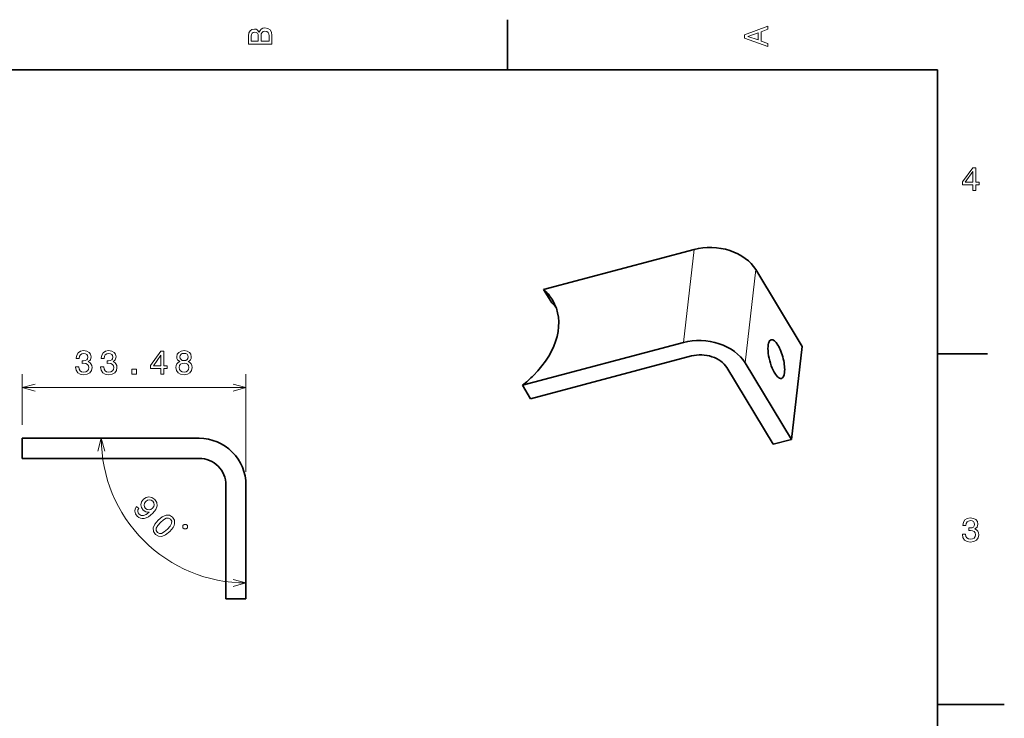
# Model space of a CAD drawing. Extents: x 0 to 297, y 0 to 210.
# Tile 9 of 9: x 150 to 297, y 103 to 208. Entities that reach past the tile are written whole.
import ezdxf

# ---------------------------------------------------------------- set-up
doc = ezdxf.new("R2010")
doc.units = 0

msp = doc.modelspace()

# ---------------------------------------------------------------- linework, layer by layer
at = {"color": 7, "lineweight": 35, "ltscale": 0.1875}
for p, q in [((222.699997, 200), (222.699997, 207.5)), ((287, 157.5), (294.5, 157.5))]:
    msp.add_line(p, q, dxfattribs=at)
at = {"color": 7, "lineweight": 35}
for p, q in [((287, 200), (10, 200)), ((287, 10), (287, 200)), ((250.590363, 173.130463), (228.079315, 167.138138)), ((224.911926, 152.789764), (248.989151, 159.19899)), ((226.137177, 150.763474), (250.214401, 157.172714)), ((150.0746, 144.851639), (176.554077, 144.851639)), ((150.0746, 141.851639), (176.554077, 141.851639))]:
    msp.add_line(p, q, dxfattribs=at)
at = {"color": 7, "lineweight": 13, "ltscale": 0.35058}
msp.add_line((248.989151, 159.19899), (250.590363, 173.130463), dxfattribs=at)
at = {"color": 7, "lineweight": 13, "ltscale": 0.350579}
msp.add_line((258.213013, 156.165329), (259.814209, 170.096786), dxfattribs=at)
at = {"color": 7, "lineweight": 35, "ltscale": 0.335454}
msp.add_line((259.814209, 170.096786), (266.757263, 158.614563), dxfattribs=at)
at = {"color": 7, "lineweight": 35, "ltscale": 0.059198}
for p, q in [((229.30455, 165.111862), (228.079315, 167.138138)), ((226.137177, 150.763474), (224.911926, 152.789764))]:
    msp.add_line(p, q, dxfattribs=at)
at = {"color": 7, "lineweight": 35, "ltscale": 0.35058}
msp.add_line((265.156067, 144.68309), (266.757263, 158.614563), dxfattribs=at)
at = {"color": 7, "lineweight": 35, "ltscale": 0.335455}
for p, q in [((258.213013, 156.165329), (265.156067, 144.68309)), ((255.485168, 155.439194), (262.428223, 143.956955))]:
    msp.add_line(p, q, dxfattribs=at)
at = {"color": 7, "lineweight": 13, "ltscale": 0.189855}
msp.add_line((150.0746, 146.851639), (150.0746, 154.445847), dxfattribs=at)
at = {"color": 7, "lineweight": 13, "ltscale": 0.364855}
msp.add_line((183.554077, 139.851639), (183.554077, 154.445847), dxfattribs=at)
at = {"color": 7, "lineweight": 13}
msp.add_line((150.0746, 152.445847), (183.554077, 152.445847), dxfattribs=at)
at = {"color": 7, "lineweight": 35, "ltscale": 0.075}
for p, q in [((150.0746, 141.851639), (150.0746, 144.851639)), ((180.554077, 120.851639), (183.554077, 120.851639))]:
    msp.add_line(p, q, dxfattribs=at)
at = {"color": 7, "lineweight": 35, "ltscale": 0.070571}
msp.add_line((262.428223, 143.956955), (265.156067, 144.68309), dxfattribs=at)
at = {"color": 7, "lineweight": 35, "ltscale": 0.425}
for p, q in [((180.554077, 137.851639), (180.554077, 120.851639)), ((183.554077, 137.851639), (183.554077, 120.851639))]:
    msp.add_line(p, q, dxfattribs=at)
at = {"color": 7, "lineweight": 35, "ltscale": 0.25}
msp.add_line((287, 105), (297, 105), dxfattribs=at)
at = {"color": 7, "lineweight": 13}
for points in [[(185.542007, 205.630417), (185.249496, 205.983429), (185.052811, 206.074219), (184.81073, 206.104477), (184.432495, 206.03891), (184.160156, 205.842224), (183.993729, 205.524506), (183.933212, 205.080704), (183.933212, 203.835022), (187.433212, 203.835022), (187.433212, 205.151306), (187.36261, 205.620331), (187.155838, 205.968307), (186.828018, 206.185165), (186.384216, 206.260818), (186.08667, 206.215424), (185.839554, 206.094391), (185.65799, 205.897705)], [(261.633209, 203.466858), (261.633209, 203.930847), (260.604401, 204.298996), (260.604401, 205.695969), (261.633209, 206.064133), (261.633209, 206.538193), (258.128174, 205.257217), (258.128174, 204.742798)], [(185.385666, 204.984879), (185.385666, 204.298996), (184.351807, 204.298996), (184.351807, 205.025223), (184.382065, 205.297562), (184.472839, 205.489197), (184.629181, 205.605194), (184.86116, 205.645538), (185.093155, 205.600143), (185.254532, 205.479111), (185.355408, 205.272339)], [(187.014618, 205.095825), (187.014618, 204.298996), (185.809296, 204.298996), (185.809296, 205.050446), (185.844589, 205.368164), (185.9505, 205.595108), (186.132065, 205.731277), (186.394302, 205.776657), (186.671692, 205.731277), (186.863327, 205.605194), (186.979324, 205.393372)], [(260.17572, 204.460388), (258.632477, 205), (260.17572, 205.539627)], [(292.277374, 181.916794), (292.731262, 181.916794), (292.731262, 182.784225), (293.23056, 182.784225), (293.23056, 183.187683), (292.731262, 183.187683), (292.731262, 185.341141), (292.272339, 185.341141), (290.739197, 183.228027), (290.739197, 182.784225), (292.277374, 182.784225)], [(291.162842, 183.187683), (292.277374, 184.756134), (292.277374, 183.187683)], [(158.071396, 155.545273), (158.071396, 155.509979), (158.152084, 155.025818), (158.38913, 154.662704), (158.762314, 154.430725), (159.256561, 154.344986), (159.781052, 154.430725), (160.174423, 154.652618), (160.42659, 155.005646), (160.517365, 155.459534), (160.47702, 155.757095), (160.366058, 155.999161), (160.184509, 156.18576), (159.942444, 156.32193), (160.270248, 156.594269), (160.386246, 157.027985), (160.310593, 157.421356), (160.093735, 157.718903), (159.740707, 157.905502), (159.256561, 157.971069), (158.802673, 157.890381), (158.454681, 157.668472), (158.227737, 157.315445), (158.152084, 156.84642), (158.152084, 156.811127), (158.600937, 156.811127), (158.641281, 157.133896), (158.7724, 157.365875), (158.984222, 157.507095), (159.281769, 157.557526), (159.544022, 157.517181), (159.735657, 157.41127), (159.851654, 157.239792), (159.897049, 157.007813), (159.851654, 156.760696), (159.730621, 156.594269), (159.518799, 156.493408), (159.231339, 156.463135), (159.034653, 156.468185), (159.034653, 156.069763), (159.281769, 156.079849), (159.599503, 156.03447), (159.836533, 155.913422), (159.977737, 155.716736), (160.028168, 155.459534), (159.972687, 155.167038), (159.826447, 154.95018), (159.594452, 154.814011), (159.286819, 154.768616), (158.969086, 154.819046), (158.737106, 154.970352), (158.590851, 155.212418), (158.53537, 155.545273)], [(161.807419, 155.545273), (161.807419, 155.509979), (161.888107, 155.025818), (162.125153, 154.662704), (162.498337, 154.430725), (162.992584, 154.344986), (163.517075, 154.430725), (163.910446, 154.652618), (164.162613, 155.005646), (164.253387, 155.459534), (164.213043, 155.757095), (164.102081, 155.999161), (163.920532, 156.18576), (163.678467, 156.32193), (164.006271, 156.594269), (164.122269, 157.027985), (164.046616, 157.421356), (163.829758, 157.718903), (163.47673, 157.905502), (162.992584, 157.971069), (162.538696, 157.890381), (162.190704, 157.668472), (161.96376, 157.315445), (161.888107, 156.84642), (161.888107, 156.811127), (162.33696, 156.811127), (162.377304, 157.133896), (162.508423, 157.365875), (162.720245, 157.507095), (163.017792, 157.557526), (163.280045, 157.517181), (163.47168, 157.41127), (163.587677, 157.239792), (163.633072, 157.007813), (163.587677, 156.760696), (163.466644, 156.594269), (163.254822, 156.493408), (162.967361, 156.463135), (162.770676, 156.468185), (162.770676, 156.069763), (163.017792, 156.079849), (163.335526, 156.03447), (163.572556, 155.913422), (163.71376, 155.716736), (163.764191, 155.459534), (163.70871, 155.167038), (163.562469, 154.95018), (163.330475, 154.814011), (163.022842, 154.768616), (162.705109, 154.819046), (162.473129, 154.970352), (162.326874, 155.212418), (162.271393, 155.545273)], [(170.827728, 154.445847), (171.281631, 154.445847), (171.281631, 155.313293), (171.780914, 155.313293), (171.780914, 155.716736), (171.281631, 155.716736), (171.281631, 157.870209), (170.822693, 157.870209), (169.289551, 155.757095), (169.289551, 155.313293), (170.827728, 155.313293)], [(173.661026, 156.332016), (173.403824, 156.190811), (173.22731, 155.994125), (173.116364, 155.747009), (173.081055, 155.449448), (173.161743, 155.00061), (173.393738, 154.652618), (173.771973, 154.430725), (174.286377, 154.344986), (174.795746, 154.430725), (175.173996, 154.652618), (175.405975, 155.00061), (175.491714, 155.449448), (175.45137, 155.747009), (175.345459, 155.994125), (175.16391, 156.190811), (174.911743, 156.332016), (175.113464, 156.453049), (175.254684, 156.619476), (175.340424, 156.821213), (175.370682, 157.068329), (175.289978, 157.426392), (175.078171, 157.713867), (174.735229, 157.900467), (174.286377, 157.971069), (173.832489, 157.900467), (173.489548, 157.713867), (173.27269, 157.426392), (173.197052, 157.068329), (173.22226, 156.821213), (173.307999, 156.619476)], [(169.713181, 155.716736), (170.827728, 157.285187), (170.827728, 155.716736)], [(173.676147, 157.027985), (173.716492, 157.249878), (173.83754, 157.421356), (174.029175, 157.527267), (174.286377, 157.567612), (174.538544, 157.527267), (174.730194, 157.421356), (174.851227, 157.249878), (174.896606, 157.027985), (174.851227, 156.801041), (174.730194, 156.624527), (174.538544, 156.50853), (174.286377, 156.473221), (174.029175, 156.51358), (173.83754, 156.624527), (173.716492, 156.801041)], [(166.466354, 154.445847), (167.162323, 154.445847), (167.162323, 155.197296), (166.466354, 155.197296)], [(173.565201, 155.459534), (173.610596, 155.726837), (173.756836, 155.928558), (173.983795, 156.059677), (174.286377, 156.105072), (174.583939, 156.059677), (174.810883, 155.928558), (174.957138, 155.726837), (175.007568, 155.459534), (174.957138, 155.172073), (174.810883, 154.955215), (174.583939, 154.814011), (174.286377, 154.768616), (173.983795, 154.814011), (173.756836, 154.955215), (173.610596, 155.172073)], [(167.192444, 134.658401), (166.964203, 134.323196), (166.900009, 133.952316), (167.007004, 133.57431), (167.278015, 133.20343), (167.513382, 133.01799), (167.766571, 132.893188), (168.037598, 132.843262), (168.330017, 132.864655), (168.633148, 132.953812), (168.954086, 133.117844), (169.278595, 133.34964), (169.617386, 133.652756), (170.059586, 134.216202), (170.252151, 134.758255), (170.195099, 135.257507), (169.891968, 135.717529), (169.478302, 136.002823), (169.043243, 136.095535), (168.608185, 136.002823), (168.219467, 135.728226), (167.934189, 135.328827), (167.841461, 134.900894), (167.927048, 134.487228), (168.190948, 134.116348), (168.593918, 133.848892), (169.05394, 133.802536), (168.601044, 133.46376), (168.2052, 133.296158), (167.862854, 133.303284), (167.570435, 133.488724), (167.409973, 133.699127), (167.352905, 133.913086), (167.388565, 134.12706), (167.520523, 134.330322)], [(168.568954, 135.385895), (168.825714, 135.57132), (169.100296, 135.64621), (169.367752, 135.599854), (169.61026, 135.435806), (169.781433, 135.186188), (169.831345, 134.915161), (169.760025, 134.644135), (169.578156, 134.38382), (169.31427, 134.19838), (169.046814, 134.130615), (168.779358, 134.191238), (168.526154, 134.373108), (168.365677, 134.604904), (168.315765, 134.861664), (168.379944, 135.125565)], [(170.426178, 132.615738), (169.919785, 132.002365), (169.687988, 131.435364), (169.712952, 130.925415), (170.005371, 130.476074), (170.451141, 130.187225), (170.96109, 130.162262), (171.524536, 130.397629), (172.141464, 130.900452), (172.640717, 131.513809), (172.794067, 131.802673), (172.879654, 132.080826), (172.854691, 132.590775), (172.569397, 133.0401), (172.116501, 133.328964), (171.602982, 133.350357), (171.03598, 133.118561)], [(170.768524, 132.273392), (171.228546, 132.676361), (171.627945, 132.897461), (171.970291, 132.918854), (172.273407, 132.744125), (172.44458, 132.444565), (172.423187, 132.102219), (172.202087, 131.70282), (171.799118, 131.242798), (171.335526, 130.836258), (170.936127, 130.615158), (170.593781, 130.593765), (170.297791, 130.768494), (170.119492, 131.068054), (170.140884, 131.4104), (170.361984, 131.809799)], [(290.729126, 130.51622), (290.729126, 130.480911), (290.809814, 129.996765), (291.046844, 129.633652), (291.420044, 129.401657), (291.914276, 129.315933), (292.438782, 129.401657), (292.832153, 129.623566), (293.08429, 129.976593), (293.175079, 130.430481), (293.134735, 130.728027), (293.023773, 130.970108), (292.842224, 131.156708), (292.600159, 131.292877), (292.927948, 131.565216), (293.043945, 131.998932), (292.968292, 132.392303), (292.751434, 132.68985), (292.398407, 132.87645), (291.914276, 132.942017), (291.460388, 132.861313), (291.112396, 132.63942), (290.885468, 132.286392), (290.809814, 131.817368), (290.809814, 131.782074), (291.258636, 131.782074), (291.299011, 132.104828), (291.430115, 132.336823), (291.641937, 132.478027), (291.939484, 132.528473), (292.201721, 132.488113), (292.393372, 132.382217), (292.509369, 132.210739), (292.554749, 131.97876), (292.509369, 131.731628), (292.388336, 131.565216), (292.176514, 131.46434), (291.889069, 131.434082), (291.692383, 131.439133), (291.692383, 131.04071), (291.939484, 131.050797), (292.257202, 131.005417), (292.494232, 130.884369), (292.635468, 130.687683), (292.685883, 130.430481), (292.630402, 130.13797), (292.484161, 129.921112), (292.252167, 129.784943), (291.944519, 129.739563), (291.626801, 129.789993), (291.394806, 129.941284), (291.248566, 130.183365), (291.193085, 130.51622)], [(174.119949, 131.453903), (174.284943, 131.28891), (174.614929, 131.28891), (174.779907, 131.453903), (174.779907, 131.78389), (174.614929, 131.948883), (174.284943, 131.948883), (174.119949, 131.78389)]]:
    msp.add_lwpolyline(points, close=True, dxfattribs=at)
for points in [[(152.006454, 152.963486), (150.0746, 152.445847), (152.006454, 151.928207)], [(181.622223, 151.928207), (183.554077, 152.445847), (181.622223, 152.963486)], [(162.427155, 142.919785), (161.909515, 144.851639), (161.391876, 142.919785)], [(181.622223, 122.68943), (183.554077, 123.207069), (181.622223, 123.724709)]]:
    msp.add_lwpolyline(points, dxfattribs=at)
at = {"color": 7, "lineweight": 35}
for centre, radius, start, end in [((223.579575, 162.011749), 6.820697, 31.356883, 48.724609), ((224.598251, 159.784561), 7.108364, 41.518319, 48.541564), ((213.503998, 167.284531), 18.445431, 308.204101, 315.139437), ((176.554077, 137.851639), 7, 360, 90.000003), ((176.554077, 137.851639), 4, 360, 90.000003)]:
    msp.add_arc(centre, radius, start, end, dxfattribs=at)
at = {"color": 7, "lineweight": 13}
msp.add_arc((183.554077, 144.851639), 21.644567, 179.999991, 269.999997, dxfattribs=at)
at = {"color": 7, "lineweight": 35}
for centre, major_axis, ratio, start_param, end_param in [((253.449265, 168.402481), (6.954224, -0.799271), 0.713005, 0.5039244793, 2.0747208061), ((216.692169, 158.934052), (13.055481, 5.976837), 0.667737, 5.2255521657, 6.3598280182), ((251.848053, 154.471008), (6.954224, -0.799271), 0.713005, 0.5039244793, 2.0747208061), ((262.893555, 156.714508), (0.771713, -2.899048), 0.338566, 3.1416024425, 6.2831950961), ((262.893555, 156.714508), (0.771713, -2.899048), 0.338566, 2.2817257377, 3.1416024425), ((262.893555, 156.714508), (-0.771713, 2.899048), 0.338566, 3.8525220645, 5.4233183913), ((251.848053, 154.471008), (3.973846, -0.456726), 0.713005, 0.5039244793, 2.0747208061), ((262.893555, 156.714508), (0.771713, -2.899048), 0.338566, 0.0000097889, 0.7109294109)]:
    msp.add_ellipse(centre, major_axis=major_axis, ratio=ratio, start_param=start_param, end_param=end_param, dxfattribs=at)

doc.saveas('drawing.dxf')
